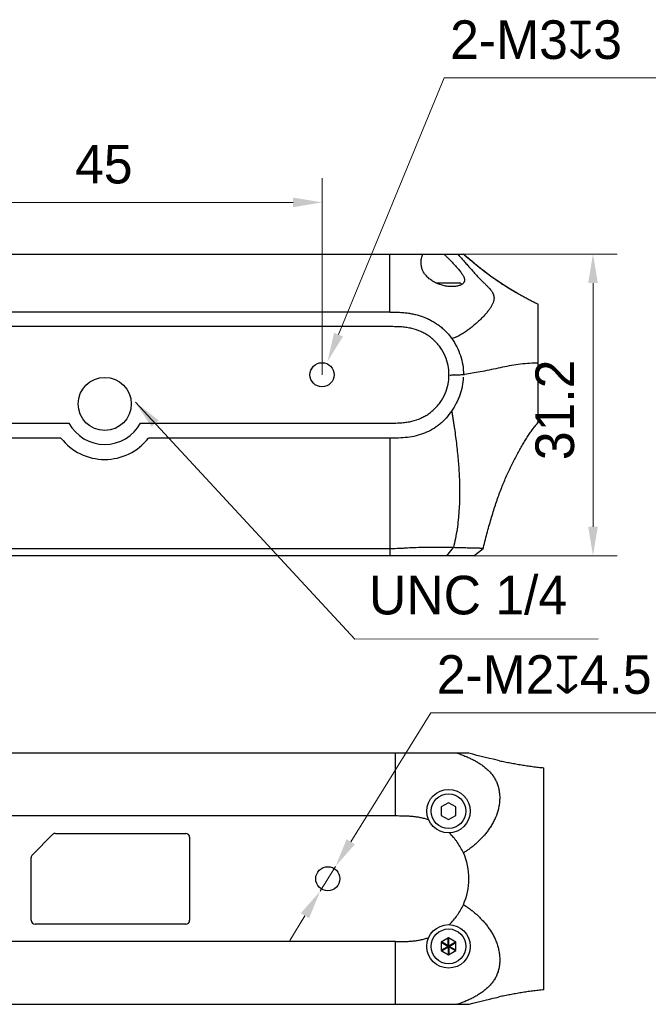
# Model space of a CAD drawing. Header units: millimetres. Extents: x 2329 to 5782, y 1296 to 2780.
# Tile 68 of 123: x 3841 to 3906, y 1852 to 1954. Entities that reach past the tile are written whole.
import ezdxf

# ---------------------------------------------------------------- set-up
doc = ezdxf.new("R2010")
doc.units = ezdxf.units.MM
doc.header["$LTSCALE"] = 0.3
for name, color, linetype in [('00_COMPONENTS', 7, 'Continuous'), ('50_ALL_DETAILS', 7, 'Continuous'), ('51__DRAFT_DIMS', 7, 'Continuous')]:
    doc.layers.add(name, color=color, linetype=linetype)
doc.styles.add('尺寸值样式', font='兰亭黑 GBK.TTF', dxfattribs={"height": 4})
doc.dimstyles.new('1直线标注', dxfattribs={"dimtxt": 4, "dimasz": 3, "dimexe": 2.5, "dimexo": 0, "dimtad": 1, "dimdec": 1, "dimdsep": 46, "dimtxsty": '尺寸值样式', "dimcen": 0, "dimclrd": 8, "dimclre": 8, "dimclrt": 7, "dimadec": 0, "dimazin": 0, "dimtp": 0.001, "dimtm": 0.001, "dimtfac": 1, "dimtdec": 1, "dimtmove": 0, "dimatfit": 0, "dimldrblk": '_FILLED', "dimfxl": 1, "dimtolj": 1, "dimlwd": 15, "dimlwe": 15, "dimarcsym": 0})
doc.dimstyles.new('ZA', dxfattribs={"dimscale": 0, "dimtxt": 3, "dimasz": 3, "dimexe": 2.5, "dimexo": 0, "dimtad": 1, "dimtoh": 1, "dimdec": 3, "dimlfac": 0.666667, "dimdsep": 46, "dimtxsty": '尺寸值样式', "dimblk": '_FILLED', "dimcen": 0, "dimclrd": 8, "dimclre": 8, "dimclrt": 7, "dimadec": 0, "dimazin": 0, "dimtp": 0.001, "dimtm": 0.001, "dimtfac": 1, "dimtdec": 3, "dimtmove": 0, "dimatfit": 0, "dimldrblk": '_FILLED', "dimfxl": 1, "dimtolj": 1, "dimlwd": 15, "dimlwe": 15, "dimarcsym": 0})
doc.dimstyles.new('ZB', dxfattribs={"dimtxt": 3, "dimasz": 3, "dimexe": 2.5, "dimexo": 0, "dimtad": 1, "dimtoh": 1, "dimdec": 3, "dimdsep": 46, "dimtxsty": '尺寸值样式', "dimblk": '_FILLED', "dimcen": 0, "dimclrd": 8, "dimclre": 8, "dimclrt": 7, "dimadec": 0, "dimazin": 0, "dimtp": 0.001, "dimtm": 0.001, "dimtfac": 1, "dimtdec": 3, "dimtofl": 0, "dimtmove": 0, "dimatfit": 0, "dimldrblk": '_FILLED', "dimfxl": 1, "dimtolj": 1, "dimlwd": 15, "dimlwe": 15, "dimarcsym": 0})

# ---------------------------------------------------------------- blocks, each defined once
blk = doc.blocks.new('*D257')
at = {"layer": '51__DRAFT_DIMS', "color": 8, "lineweight": 15}
for p, q in [((3827.52, 1917.01), (3827.52, 1937.36)), ((3872.52, 1917.01), (3872.52, 1937.36)), ((3830.52, 1934.86), (3869.52, 1934.86))]:
    blk.add_line(p, q, dxfattribs=at)
at = {"layer": '51__DRAFT_DIMS', "color": 8}
for points in [[(3830.52, 1935.36), (3830.52, 1934.36), (3827.52, 1934.86)], [(3869.52, 1934.36), (3869.52, 1935.36), (3872.52, 1934.86)]]:
    blk.add_solid(points, dxfattribs=at)
at = {"layer": 'Defpoints', "color": 0}
for p in [(3872.52, 1934.86), (3827.52, 1917.01), (3872.52, 1917.01)]:
    blk.add_point(p, dxfattribs=at)
at = {"layer": '51__DRAFT_DIMS', "color": 7, "insert": (3849.93, 1940.82), "char_height": 4, "attachment_point": 2, "line_spacing_factor": 0.9, "style": '尺寸值样式'}
blk.add_mtext('\\A1;45', dxfattribs=at)
blk = doc.blocks.new('_FILLED')
at = {"color": 0, "linetype": 'ByBlock'}
blk.add_solid([(0, 0), (-1, 0.167), (-1, -0.167)], dxfattribs=at)
blk = doc.blocks.new('*D259')
at = {"layer": '51__DRAFT_DIMS', "color": 8, "lineweight": 15}
for p, q in [((3887.14, 1929.51), (3903.07, 1929.51)), ((3900.57, 1926.51), (3900.57, 1901.27)), ((3888.23, 1898.27), (3903.07, 1898.27))]:
    blk.add_line(p, q, dxfattribs=at)
at = {"layer": '51__DRAFT_DIMS', "color": 8}
for points in [[(3901.07, 1926.51), (3900.07, 1926.51), (3900.57, 1929.51)], [(3900.07, 1901.27), (3901.07, 1901.27), (3900.57, 1898.27)]]:
    blk.add_solid(points, dxfattribs=at)
at = {"layer": 'Defpoints', "color": 0}
for p in [(3887.14, 1929.51), (3888.23, 1898.27), (3900.57, 1898.27)]:
    blk.add_point(p, dxfattribs=at)
at = {"layer": '51__DRAFT_DIMS', "color": 7, "insert": (3894.61, 1913.38), "char_height": 4, "attachment_point": 2, "rotation": 90, "line_spacing_factor": 0.9, "style": '尺寸值样式'}
blk.add_mtext('\\A1;\\A1;{\\C256;31.2}', dxfattribs=at)
blk = doc.blocks.new('*D260')
at = {"layer": '51__DRAFT_DIMS', "color": 8, "lineweight": 15}
for p in [(3874.23, 1921.17), (3908.13, 1947.75)]:
    blk.add_line(p, (3885.16, 1947.75), dxfattribs=at)
at = {"layer": 'Defpoints', "color": 0}
for p in [(3873.09, 1918.4), (3871.95, 1915.62)]:
    blk.add_point(p, dxfattribs=at)
at = {"layer": '51__DRAFT_DIMS', "color": 8, "linetype": 'ByBlock', "lineweight": 15, "xscale": 3, "yscale": 3, "zscale": 3, "rotation": 247.6588604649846}
blk.add_blockref('_FILLED', (3873.09, 1918.4), dxfattribs=at)
at = {"layer": '51__DRAFT_DIMS', "color": 7, "insert": (3885.78, 1953.71), "char_height": 4, "attachment_point": 1, "line_spacing_factor": 0.9, "style": '尺寸值样式'}
blk.add_mtext('\\A1;{2-M3{\\fgdt;x}3}', dxfattribs=at)
blk = doc.blocks.new('*D267')
at = {"layer": '51__DRAFT_DIMS', "color": 8, "lineweight": 15}
for p, q in [((3875.49, 1868.66), (3883.77, 1882.02)), ((3911.67, 1882.02), (3883.77, 1882.02)), ((3872.33, 1863.55), (3873.91, 1866.11)), ((3870.75, 1861), (3869.17, 1858.45))]:
    blk.add_line(p, q, dxfattribs=at)
at = {"layer": 'Defpoints', "color": 0}
for p in [(3873.91, 1866.11), (3872.33, 1863.55)]:
    blk.add_point(p, dxfattribs=at)
at = {"layer": '51__DRAFT_DIMS', "color": 8, "linetype": 'ByBlock', "lineweight": 15, "xscale": 3, "yscale": 3, "zscale": 3}
for p, rotation in [((3873.91, 1866.11), 238.2200662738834), ((3872.33, 1863.55), 58.22006627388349)]:
    blk.add_blockref('_FILLED', p, dxfattribs=dict(at, rotation=rotation))
at = {"layer": '51__DRAFT_DIMS', "color": 7, "lineweight": 50, "insert": (3884.39, 1887.98), "char_height": 4, "attachment_point": 1, "line_spacing_factor": 0.9, "style": '尺寸值样式'}
blk.add_mtext('\\A1;{\\C256;2-M\\A1;2\\fgdt|b0|i0|c134|p2;x\\fFZLanTingHei-R-GBK|b0|i0|c134|p2;4.5}', dxfattribs=at)

msp = doc.modelspace()

# ---------------------------------------------------------------- linework, layer by layer
at = {"layer": '00_COMPONENTS', "color": 7}
for p, q in [((3813.01536, 1929.51493), (3887.13755, 1929.51493)), ((3879.52228, 1923.49466), (3879.52228, 1929.51493)), ((3887.48561, 1929.20988), (3887.13752, 1929.51493)), ((3887.63416, 1929.08167), (3887.48561, 1929.20988)), ((3884.3288, 1926.51493), (3886.82227, 1926.51493)), ((3886.82227, 1926.51493), (3886.97935, 1926.35784)), ((3892.75189, 1925.43094), (3892.60346, 1925.51677)), ((3894.8825, 1924.31619), (3894.8808, 1924.31701)), ((3894.88227, 1912.06745), (3894.88227, 1924.31614)), ((3879.52228, 1923.49454), (3820.52227, 1923.49454)), ((3879.52355, 1921.99538), (3820.5236, 1921.99538)), ((3894.8825, 1918.22251), (3894.85561, 1918.22212)), ((3894.85561, 1918.22209), (3894.88227, 1918.22247)), ((3885.65439, 1917.01383), (3885.6544, 1917.01021)), ((3886.18995, 1916.99329), (3886.1763, 1916.99298)), ((3886.93167, 1917.02735), (3886.91548, 1917.02617)), ((3820.5236, 1912.01211), (3846.32133, 1912.01211)), ((3853.72582, 1912.01211), (3879.52355, 1912.01211)), ((3845.49791, 1910.44842), (3820.52227, 1910.44594)), ((3879.52226, 1910.44594), (3854.54925, 1910.44842)), ((3879.52226, 1910.44594), (3879.52227, 1898.26995)), ((3888.23013, 1898.26994), (3812.69927, 1898.26994)), ((3879.52227, 1898.98725), (3820.52227, 1898.98724)), ((3885.44243, 1898.26994), (3886.1131, 1899.11207)), ((3888.23017, 1898.26994), (3889.20216, 1899.03433)), ((3887.71829, 1877.82756), (3813.61701, 1877.82741)), ((3880.11638, 1871.32795), (3880.11638, 1877.82782)), ((3885.32909, 1877.83042), (3885.32909, 1877.8277)), ((3888.11483, 1877.72201), (3887.71695, 1877.82756)), ((3887.71798, 1877.82756), (3887.71829, 1877.82756)), ((3895.47638, 1853.33576), (3895.47638, 1876.32115)), ((3885.61637, 1872.708), (3884.85637, 1872.26921)), ((3884.85637, 1872.26921), (3884.85637, 1871.39164)), ((3886.37637, 1872.26921), (3885.61637, 1872.708)), ((3886.37637, 1871.39164), (3886.37637, 1872.26921)), ((3880.11638, 1871.32795), (3821.11638, 1871.32795)), ((3884.85637, 1871.39164), (3885.61637, 1870.95285)), ((3885.61637, 1870.95285), (3886.37637, 1871.39164)), ((3842.53354, 1867.31277), (3844.63354, 1869.41277)), ((3844.91638, 1869.52993), (3858.41638, 1869.52993)), ((3858.81638, 1869.12993), (3858.81638, 1860.52993)), ((3842.41638, 1860.52993), (3842.41638, 1867.02993)), ((3858.41638, 1860.12993), (3842.81638, 1860.12993)), ((3885.61637, 1858.708), (3884.85637, 1858.26921)), ((3885.58062, 1857.89235), (3885.58062, 1858.68736)), ((3886.37637, 1858.26921), (3885.61637, 1858.708)), ((3885.65213, 1857.89235), (3885.65213, 1858.68736)), ((3880.11638, 1858.32674), (3821.11638, 1858.32674)), ((3880.11638, 1851.83723), (3880.11638, 1858.32674)), ((3884.85637, 1858.26921), (3884.85637, 1857.39164)), ((3885.54486, 1857.83043), (3884.85637, 1858.22793)), ((3884.85637, 1857.43293), (3885.54486, 1857.83043)), ((3885.58062, 1857.89235), (3884.89213, 1858.28985)), ((3884.89213, 1857.371), (3885.58062, 1857.7685)), ((3885.58062, 1857.7685), (3885.58062, 1856.9735)), ((3885.65213, 1857.89235), (3886.34062, 1858.28985)), ((3886.34062, 1857.371), (3885.65213, 1857.7685)), ((3885.65213, 1857.7685), (3885.65213, 1856.9735)), ((3885.68788, 1857.83043), (3886.37637, 1858.22793)), ((3886.37637, 1857.43293), (3885.68788, 1857.83043)), ((3886.37637, 1857.39164), (3886.37637, 1858.26921)), ((3884.85637, 1857.39164), (3885.61637, 1856.95285)), ((3885.61637, 1856.95285), (3886.37637, 1857.39164)), ((3813.60883, 1851.83734), (3887.7495, 1851.83734)), ((3885.32909, 1851.83042), (3885.32909, 1851.83734)), ((3886.24914, 1851.83042), (3886.24914, 1851.83734))]:
    msp.add_line(p, q, dxfattribs=at)
for points in [[(3887.38151, 1929.30035), (3887.25458, 1929.41155), (3887.13755, 1929.5149)], [(3892.61054, 1925.51261), (3892.22279, 1925.74088), (3891.83662, 1925.97466), (3891.45829, 1926.21059), (3891.08521, 1926.4509), (3890.71749, 1926.69614), (3890.35843, 1926.94425), (3890.004, 1927.19778), (3889.64876, 1927.4602), (3889.2928, 1927.7308), (3888.9379, 1928.00756), (3888.58218, 1928.29173), (3888.22221, 1928.58608), (3887.85784, 1928.89099), (3887.49225, 1929.20406), (3887.38151, 1929.30035)], [(3892.60346, 1925.51677), (3892.54078, 1925.55322), (3892.43388, 1925.61584), (3892.32623, 1925.67937), (3892.21795, 1925.74378), (3892.10882, 1925.8092), (3891.99909, 1925.8755), (3891.88892, 1925.94261), (3891.77798, 1926.01076), (3891.66617, 1926.08005), (3891.55379, 1926.15034), (3891.44096, 1926.22157), (3891.32765, 1926.29382), (3891.21389, 1926.36709), (3891.09991, 1926.44128), (3890.98564, 1926.51645), (3890.87104, 1926.59268), (3890.7563, 1926.66984), (3890.64134, 1926.74803), (3890.52605, 1926.82734), (3890.41062, 1926.90764), (3890.29491, 1926.98906), (3890.17878, 1927.07169), (3890.06243, 1927.15539), (3889.94567, 1927.24031), (3889.82833, 1927.32654), (3889.71063, 1927.41393), (3889.5924, 1927.50257), (3889.47341, 1927.5926), (3889.35386, 1927.68387), (3889.2339, 1927.77625), (3889.11347, 1927.86979), (3888.99253, 1927.96452), (3888.87117, 1928.06036), (3888.74942, 1928.15729), (3888.62718, 1928.25541), (3888.50452, 1928.35465), (3888.38149, 1928.45499), (3888.25798, 1928.55653), (3888.13404, 1928.65922), (3888.00974, 1928.76302), (3887.88495, 1928.86806), (3887.75974, 1928.97429), (3887.63416, 1929.08167)], [(3894.8825, 1924.31619), (3894.86095, 1924.32605), (3894.78319, 1924.36183), (3894.70397, 1924.39882), (3894.62335, 1924.437), (3894.54136, 1924.47635), (3894.45803, 1924.51685), (3894.37344, 1924.55846), (3894.28761, 1924.60117), (3894.20049, 1924.645), (3894.11217, 1924.68991), (3894.02267, 1924.73587), (3893.9319, 1924.78295), (3893.83992, 1924.8311), (3893.7468, 1924.8803), (3893.65241, 1924.93061), (3893.55682, 1924.982), (3893.46009, 1925.03444), (3893.36215, 1925.08797), (3893.26306, 1925.14258), (3893.16291, 1925.1982), (3893.06163, 1925.25489), (3892.95935, 1925.31258), (3892.85614, 1925.37124), (3892.75189, 1925.43094)], [(3889.20216, 1899.03433), (3889.22491, 1899.12781), (3889.27634, 1899.33711), (3889.32803, 1899.54464), (3889.37996, 1899.75035), (3889.43209, 1899.95416), (3889.48447, 1900.15626), (3889.53707, 1900.35661), (3889.58986, 1900.55515), (3889.64289, 1900.75204), (3889.69613, 1900.94724), (3889.74957, 1901.14069), (3889.80323, 1901.33254), (3889.85708, 1901.52267), (3889.91112, 1901.7111), (3889.96547, 1901.89826), (3890.02015, 1902.08421), (3890.07511, 1902.26878), (3890.13036, 1902.45203), (3890.18595, 1902.63402), (3890.2418, 1902.81459), (3890.29782, 1902.99337), (3890.35398, 1903.17032), (3890.41032, 1903.34549), (3890.46685, 1903.51877), (3890.52362, 1903.69032), (3890.58073, 1903.86028), (3890.63818, 1904.02858), (3890.69604, 1904.19537), (3890.75437, 1904.36079), (3890.81317, 1904.52478), (3890.87251, 1904.6875), (3890.93242, 1904.84904), (3890.99288, 1905.00927), (3891.05397, 1905.16845), (3891.11569, 1905.32654), (3891.17777, 1905.48293), (3891.24015, 1905.63746), (3891.30291, 1905.79044), (3891.36608, 1905.94197), (3891.42963, 1906.09205), (3891.49358, 1906.24077), (3891.55799, 1906.38834), (3891.62284, 1906.5348), (3891.68814, 1906.68019), (3891.75394, 1906.82468), (3891.82022, 1906.9683), (3891.88697, 1907.11107), (3891.95424, 1907.25315), (3892.02201, 1907.39455), (3892.09021, 1907.53517), (3892.15883, 1907.67499), (3892.22777, 1907.81385), (3892.29695, 1907.95162), (3892.36636, 1908.08828), (3892.43592, 1908.22372), (3892.50557, 1908.35781), (3892.5753, 1908.49059), (3892.64502, 1908.62185), (3892.71469, 1908.7516), (3892.78447, 1908.88012), (3892.85434, 1909.00736), (3892.92423, 1909.13322), (3892.99424, 1909.25789), (3893.06438, 1909.38137), (3893.13457, 1909.50352), (3893.20481, 1909.62436), (3893.27508, 1909.74382), (3893.34534, 1909.86184), (3893.41558, 1909.97841), (3893.48577, 1910.09349), (3893.55588, 1910.207), (3893.62589, 1910.3189), (3893.69577, 1910.42917), (3893.76548, 1910.53773), (3893.835, 1910.64455), (3893.90429, 1910.74957), (3893.97334, 1910.85276), (3894.04215, 1910.95415), (3894.11071, 1911.05371), (3894.17899, 1911.15139), (3894.247, 1911.24722), (3894.31465, 1911.34104), (3894.38198, 1911.43295), (3894.44925, 1911.52328), (3894.51684, 1911.61249), (3894.58434, 1911.70003), (3894.65081, 1911.78469), (3894.71612, 1911.86634), (3894.78037, 1911.94518), (3894.84305, 1912.02064), (3894.88227, 1912.06711)], [(3890.89398, 1877.05122), (3890.64161, 1877.10648), (3890.24468, 1877.19621), (3889.84011, 1877.29067), (3889.42395, 1877.39065), (3888.99654, 1877.4961), (3888.55931, 1877.60674), (3888.11483, 1877.72201)], [(3887.7492, 1851.83734), (3888.11509, 1851.93435), (3888.5596, 1852.04965), (3888.99686, 1852.16033), (3889.4243, 1852.26582), (3889.8405, 1852.36583), (3890.2451, 1852.46032), (3890.64204, 1852.55008), (3890.85707, 1852.59726)]]:
    msp.add_lwpolyline(points, dxfattribs=at)
for centre, radius in [((3872.52357, 1917.01202), 1.25), ((3850.02357, 1913.99538), 2.75), ((3885.61637, 1871.83042), 2.25), ((3885.61637, 1871.83042), 1.8), ((3873.11638, 1864.82993), 1.25), ((3885.61637, 1857.83043), 2.25), ((3885.61637, 1857.83043), 1.8)]:
    msp.add_circle(centre, radius, dxfattribs=at)
for centre, radius, start, end in [((3911.44673, 1957.95115), 37.51082, 239.6016238, 239.8573936), ((3895.17944, 1896.76112), 21.46344, 90.8644847, 91.1897653), ((3885.56108, 1947.44563), 30.45909, 270.3636819, 270.7680219), ((3885.56131, 1947.42471), 30.43817, 270.3652325, 270.7681144), ((3885.65861, 1940.14705), 23.15985, 270.7687786, 271.2808253), ((3885.75952, 1935.66398), 18.67565, 271.3206659, 271.8951482), ((3885.81605, 1933.8857), 16.89648, 271.9029798, 272.0446424), ((3885.86102, 1932.66132), 15.67127, 272.0400281, 272.5746343), ((3885.91999, 1931.33362), 14.34226, 272.5775705, 272.9542978), ((3885.96498, 1930.46102), 13.4685, 272.9544825, 273.3378099), ((3886.02707, 1929.41344), 12.41908, 273.3332376, 274.1022171), ((3886.107, 1928.30171), 11.30449, 274.1834763, 274.9238336), ((3886.08155, 1928.59572), 11.5996, 274.9244537, 275.3093845), ((3886.03944, 1929.04655), 12.05242, 275.3104166, 275.8368329), ((3850.02357, 1913.99538), 4.2, 208.1776705, 331.8223295), ((3850.02358, 1913.99537), 5.75, 218.0871623, 321.9128377), ((3844.91638, 1869.12993), 0.4, 90, 135), ((3858.41638, 1869.12993), 0.4, 0, 90), ((3842.81638, 1867.02993), 0.4, 135, 180), ((3881.25882, 1864.82928), 6.4728, 359.9598909, 24.4682938), ((3881.25524, 1864.82723), 6.47644, 335.5301856, 359.9780397), ((3842.81638, 1860.52993), 0.4, 180, 270), ((3858.41638, 1860.52993), 0.4, 270, 0), ((3886.80363, 1857.14496), 1.4333, 148.5705726, 151.4294274), ((3886.80363, 1858.51589), 1.4333, 208.5705727, 211.4294274), ((3885.61637, 1856.4595), 1.4333, 88.5705726, 91.4294274), ((3885.61637, 1859.20136), 1.4333, 268.5705726, 271.4294274), ((3884.42911, 1857.14496), 1.4333, 28.5705726, 31.4294274), ((3884.42911, 1858.51589), 1.4333, 328.5705726, 331.4294273)]:
    msp.add_arc(centre, radius, start, end, dxfattribs=at)
for points, knots in [([(3882.77227, 1928.61194), (3882.77227, 1928.76443), (3882.79657, 1928.99561), (3882.8734, 1929.29539), (3882.92785, 1929.44276), (3882.9595, 1929.51493)], [0, 0, 0, 0, 0.493186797, 0.745152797, 1, 1, 1, 1]), ([(3885.11453, 1929.51493), (3885.18387, 1929.45533), (3885.32009, 1929.33414), (3885.58279, 1929.08647), (3885.83237, 1928.83129), (3886.07122, 1928.57385), (3886.24288, 1928.38503), (3886.40842, 1928.20093), (3886.56618, 1928.02229), (3886.71406, 1927.84937), (3886.84934, 1927.6818), (3886.96945, 1927.51952), (3887.0728, 1927.36349), (3887.15746, 1927.21441), (3887.22112, 1927.07263), (3887.2617, 1926.93859), (3887.27227, 1926.85055), (3887.27227, 1926.80893)], [0, 0, 0, 0, 0.078123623, 0.155758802, 0.308462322, 0.382988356, 0.455823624, 0.52650193, 0.594537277, 0.659461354, 0.720899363, 0.778519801, 0.831908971, 0.880723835, 0.924852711, 0.964436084, 1, 1, 1, 1]), ([(3886.55582, 1929.51475), (3886.66236, 1929.39634), (3886.87438, 1929.16131), (3887.18904, 1928.81093), (3887.4954, 1928.46394), (3887.79377, 1928.12242), (3888.03813, 1927.84257), (3888.23163, 1927.62456), (3888.37478, 1927.4661), (3888.51699, 1927.312), (3888.65806, 1927.16246), (3888.7979, 1927.0178), (3888.97955, 1926.83383), (3889.19945, 1926.61598), (3889.45103, 1926.36795), (3889.64665, 1926.16965), (3889.78913, 1926.0166), (3889.91476, 1925.87439), (3890.02714, 1925.73304), (3890.12231, 1925.59036), (3890.20085, 1925.45454), (3890.26212, 1925.3147), (3890.30182, 1925.17138), (3890.32034, 1925.06271), (3890.32722, 1924.95127), (3890.31969, 1924.79484), (3890.28547, 1924.63343), (3890.22935, 1924.46949), (3890.1528, 1924.28912), (3890.025, 1924.05369), (3889.83192, 1923.76562), (3889.60013, 1923.46716), (3889.33474, 1923.16284), (3889.04062, 1922.8568), (3888.72255, 1922.55176), (3888.38433, 1922.24968), (3888.02766, 1921.95344), (3887.65335, 1921.66628), (3887.32806, 1921.43777), (3887.05849, 1921.26378), (3886.85067, 1921.13888), (3886.63712, 1921.02186), (3886.45377, 1920.9334), (3886.30347, 1920.86963), (3886.15057, 1920.81089), (3886.0329, 1920.77414), (3885.95317, 1920.75488)], [0, 0, 0, 0, 0.038970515, 0.077440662, 0.115212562, 0.152214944, 0.188391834, 0.206106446, 0.223529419, 0.240636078, 0.257407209, 0.273823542, 0.289859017, 0.320658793, 0.349552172, 0.376293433, 0.388796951, 0.400705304, 0.42271778, 0.432904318, 0.442637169, 0.461088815, 0.470040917, 0.47896924, 0.488008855, 0.497303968, 0.517214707, 0.52809159, 0.539680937, 0.565110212, 0.593485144, 0.624441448, 0.657503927, 0.692228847, 0.728252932, 0.765296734, 0.803151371, 0.841659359, 0.880690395, 0.900369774, 0.920143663, 0.939998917, 0.959925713, 0.969918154, 0.979932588, 1, 1, 1, 1]), ([(3892.4659, 1925.59702), (3892.33139, 1925.67593), (3892.06849, 1925.83237), (3891.56795, 1926.13881), (3890.98185, 1926.51397), (3890.31646, 1926.96902), (3889.78546, 1927.35593), (3889.36597, 1927.67367), (3888.93933, 1928.00426), (3888.40403, 1928.43298), (3887.76644, 1928.96496), (3887.34613, 1929.33), (3887.13755, 1929.5149)], [0, 0, 0, 0, 0.070619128, 0.13853337, 0.265761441, 0.385695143, 0.503516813, 0.563238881, 0.623995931, 0.747925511, 0.873780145, 1, 1, 1, 1]), ([(3887.27227, 1926.80893), (3887.27227, 1926.774), (3887.26516, 1926.70431), (3887.22983, 1926.6042), (3887.17021, 1926.51182), (3887.08661, 1926.42816), (3886.97953, 1926.35405), (3886.84978, 1926.2897), (3886.69825, 1926.23539), (3886.52614, 1926.19181), (3886.3351, 1926.16012), (3886.12741, 1926.14159), (3885.9059, 1926.13746), (3885.59215, 1926.15273), (3885.19048, 1926.21241), (3884.71905, 1926.34426), (3884.34539, 1926.50053), (3884.068, 1926.64872), (3883.81593, 1926.80466), (3883.53529, 1927.01811), (3883.29695, 1927.26089), (3883.13875, 1927.46333), (3883.00661, 1927.66507), (3882.90427, 1927.87879), (3882.83452, 1928.10002), (3882.78597, 1928.32447), (3882.77227, 1928.49704), (3882.77227, 1928.61194)], [0, 0, 0, 0, 0.017279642, 0.034315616, 0.052041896, 0.071216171, 0.092450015, 0.116187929, 0.142666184, 0.171936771, 0.203906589, 0.238365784, 0.275003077, 0.313420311, 0.393667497, 0.475285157, 0.555005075, 0.593471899, 0.630773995, 0.701561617, 0.767326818, 0.798438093, 0.828542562, 0.886521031, 0.914892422, 0.943157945, 1, 1, 1, 1]), ([(3879.52228, 1923.49454), (3879.67429, 1923.49454), (3879.97833, 1923.49394), (3880.43432, 1923.48458), (3880.88991, 1923.46002), (3881.34399, 1923.41364), (3881.79512, 1923.34323), (3882.24146, 1923.24643), (3882.68075, 1923.12131), (3883.11099, 1922.96783), (3883.52992, 1922.78571), (3883.93533, 1922.5752), (3884.32529, 1922.33716), (3884.69776, 1922.07254), (3884.99124, 1921.82984), (3885.21406, 1921.62249), (3885.42828, 1921.40627), (3885.67981, 1921.12051), (3885.86465, 1920.87856), (3885.95323, 1920.75492)], [0, 0, 0, 0, 0.062457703, 0.124915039, 0.187368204, 0.249862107, 0.312366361, 0.37486834, 0.437386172, 0.499902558, 0.562411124, 0.624920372, 0.687438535, 0.749972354, 0.812489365, 0.843743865, 0.874998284, 0.937511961, 1, 1, 1, 1]), ([(3884.73499, 1919.87275), (3884.65237, 1919.98801), (3884.48185, 1920.20972), (3884.20894, 1920.50869), (3883.90632, 1920.78215), (3883.55416, 1921.04556), (3883.16908, 1921.2831), (3882.60546, 1921.56422), (3881.98701, 1921.77312), (3881.31415, 1921.90449), (3880.76872, 1921.967), (3880.18167, 1921.99271), (3879.74799, 1921.99538), (3879.52355, 1921.99538)], [0, 0, 0, 0, 0.073026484, 0.145999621, 0.223069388, 0.300139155, 0.381614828, 0.463090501, 0.634130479, 0.723599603, 0.813068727, 0.906534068, 1, 1, 1, 1]), ([(3885.95323, 1920.75492), (3886.14549, 1920.48681), (3886.48982, 1919.92028), (3886.8717, 1919.00287), (3887.10641, 1918.03713), (3887.15743, 1917.37573), (3887.15491, 1917.0459)], [0, 0, 0, 0, 0.249980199, 0.500070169, 0.750078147, 1, 1, 1, 1]), ([(3885.65439, 1917.01383), (3885.65464, 1917.0283), (3885.65854, 1917.34862), (3885.59382, 1918.00689), (3885.2905, 1918.97012), (3884.94296, 1919.58261), (3884.73499, 1919.87275)], [0, 0, 0, 0, 0.014633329, 0.323733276, 0.652095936, 1, 1, 1, 1]), ([(3894.73377, 1918.21993), (3894.64963, 1918.21818), (3893.93765, 1918.19897), (3892.5862, 1918.07878), (3890.74496, 1917.69341), (3888.96551, 1917.3081), (3887.80586, 1917.11188), (3887.26512, 1917.05662)], [0, 0, 0, 0, 0.033514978, 0.28337782, 0.533240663, 0.783103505, 1, 1, 1, 1]), ([(3884.73499, 1914.13474), (3884.94381, 1914.42658), (3885.29179, 1915.04312), (3885.59521, 1916.01181), (3885.65913, 1916.67367), (3885.65467, 1916.99567), (3885.6544, 1917.01021)], [0, 0, 0, 0, 0.347902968, 0.676264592, 0.985363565, 1, 1, 1, 1]), ([(3887.14556, 1916.74715), (3887.12858, 1916.43572), (3887.05171, 1915.81424), (3886.84863, 1915.05831), (3886.62228, 1914.47601), (3886.35312, 1913.91234), (3886.10803, 1913.51163), (3885.93052, 1913.25503)], [0, 0, 0, 0, 0.249886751, 0.499904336, 0.62495291, 0.750014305, 1, 1, 1, 1]), ([(3879.52355, 1912.01211), (3879.74799, 1912.01245), (3880.18167, 1912.01463), (3880.76872, 1912.04053), (3881.31415, 1912.10299), (3881.98701, 1912.23437), (3882.60546, 1912.44327), (3883.16908, 1912.7244), (3883.55416, 1912.96193), (3883.90631, 1913.22535), (3884.20896, 1913.49879), (3884.48179, 1913.79782), (3884.65251, 1914.01938), (3884.73499, 1914.13474)], [0, 0, 0, 0, 0.093465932, 0.186931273, 0.276400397, 0.365869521, 0.536909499, 0.618385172, 0.699860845, 0.776930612, 0.854000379, 0.926973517, 1, 1, 1, 1]), ([(3885.93052, 1913.25503), (3885.7564, 1913.00365), (3885.47759, 1912.63752), (3885.0555, 1912.19382), (3884.59865, 1911.7859), (3883.96826, 1911.34664), (3883.13932, 1910.94517), (3882.26132, 1910.66885), (3881.35539, 1910.51153), (3880.43939, 1910.44888), (3879.8279, 1910.44528), (3879.52226, 1910.44528)], [0, 0, 0, 0, 0.124992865, 0.187516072, 0.250074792, 0.375104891, 0.500127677, 0.625134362, 0.750097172, 0.875067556, 1, 1, 1, 1]), ([(3885.93045, 1913.25507), (3885.96594, 1913.10458), (3886.01608, 1912.80114), (3886.08408, 1912.34808), (3886.15233, 1911.8995), (3886.24229, 1911.30918), (3886.34829, 1910.58107), (3886.45462, 1909.71949), (3886.54943, 1908.87686), (3886.65256, 1907.7785), (3886.74126, 1906.39655), (3886.76937, 1904.9921), (3886.7467, 1903.82755), (3886.6994, 1902.91377), (3886.62403, 1901.9764), (3886.50373, 1901.02368), (3886.33704, 1900.06496), (3886.1936, 1899.42868), (3886.11259, 1899.1121)], [0, 0, 0, 0, 0.032562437, 0.064687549, 0.096511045, 0.128109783, 0.190445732, 0.251452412, 0.310924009, 0.369012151, 0.483767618, 0.602472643, 0.664716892, 0.729028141, 0.795139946, 0.862716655, 0.931181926, 1, 1, 1, 1]), ([(3886.11309, 1899.11207), (3885.89182, 1899.11622), (3885.4222, 1899.12894), (3884.67161, 1899.14397), (3883.84381, 1899.14721), (3882.95623, 1899.13501), (3882.04363, 1899.1031), (3881.2869, 1899.06193), (3880.70473, 1899.02877), (3880.17118, 1898.99981), (3879.77994, 1898.98725), (3879.52227, 1898.98725)], [0, 0, 0, 0, 0.100681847, 0.213715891, 0.34152177, 0.477254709, 0.617507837, 0.75690613, 0.822013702, 0.882776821, 1, 1, 1, 1]), ([(3889.20203, 1899.03422), (3889.20181, 1899.03406), (3889.2006, 1899.03449), (3889.19831, 1899.03414), (3889.1942, 1899.03445), (3889.18563, 1899.03448), (3889.1708, 1899.03488), (3889.14821, 1899.03529), (3889.11915, 1899.0359), (3889.08367, 1899.03663), (3889.04177, 1899.0375), (3888.97314, 1899.03896), (3888.87151, 1899.04118), (3888.73085, 1899.04436), (3888.56587, 1899.04822), (3888.37767, 1899.05277), (3888.16737, 1899.058), (3887.84399, 1899.06632), (3887.38574, 1899.07899), (3886.77582, 1899.0992), (3886.34167, 1899.10944), (3886.11259, 1899.1121)], [0, 0, 0, 0, 0.00026202, 0.001046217, 0.002352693, 0.004181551, 0.009406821, 0.016722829, 0.026127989, 0.037615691, 0.051178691, 0.066809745, 0.104247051, 0.149858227, 0.203390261, 0.264442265, 0.332609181, 0.407597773, 0.578464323, 0.777609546, 1, 1, 1, 1]), ([(3886.52177, 1877.82736), (3886.6017, 1877.80245), (3886.75782, 1877.75012), (3886.98622, 1877.66547), (3887.20739, 1877.57969), (3887.4226, 1877.49219), (3887.63226, 1877.40224), (3887.90299, 1877.27911), (3888.23017, 1877.11661), (3888.60753, 1876.90574), (3888.96743, 1876.67769), (3889.30892, 1876.42977), (3889.62966, 1876.15866), (3889.92612, 1875.86106), (3890.19379, 1875.53395), (3890.38725, 1875.23611), (3890.52206, 1874.98297), (3890.61296, 1874.78465), (3890.6925, 1874.5791), (3890.76032, 1874.36696), (3890.81594, 1874.14891), (3890.87351, 1873.85013), (3890.91395, 1873.46655), (3890.91379, 1872.99945), (3890.86792, 1872.53005), (3890.74982, 1871.91013), (3890.55253, 1871.30885), (3890.31855, 1870.81218), (3890.17042, 1870.53965), (3890.01449, 1870.27688), (3889.80549, 1869.96354), (3889.53785, 1869.60915), (3889.2604, 1869.27699), (3888.97636, 1868.96701), (3888.68835, 1868.67741), (3888.39541, 1868.40778), (3888.09547, 1868.15744), (3887.78733, 1867.92572), (3887.4724, 1867.71023), (3887.25806, 1867.5755), (3887.15032, 1867.51026)], [0, 0, 0, 0, 0.017957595, 0.035310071, 0.052246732, 0.068843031, 0.085140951, 0.101182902, 0.132636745, 0.163471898, 0.193870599, 0.223979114, 0.253925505, 0.283862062, 0.313960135, 0.344433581, 0.359866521, 0.375450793, 0.39120116, 0.407117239, 0.423197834, 0.439440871, 0.472356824, 0.505752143, 0.539474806, 0.573368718, 0.640985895, 0.674458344, 0.691045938, 0.707506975, 0.73998971, 0.771776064, 0.802727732, 0.832792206, 0.861936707, 0.890313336, 0.91816686, 0.945705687, 0.972982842, 1, 1, 1, 1]), ([(3890.89398, 1877.05123), (3891.08113, 1877.01086), (3891.45613, 1876.9325), (3892.02082, 1876.82271), (3892.58853, 1876.72057), (3893.15967, 1876.62482), (3893.73442, 1876.53543), (3894.31247, 1876.45318), (3894.89328, 1876.37973), (3895.28189, 1876.33863), (3895.47661, 1876.32115)], [0, 0, 0, 0, 0.123708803, 0.247536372, 0.37169978, 0.49641567, 0.621727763, 0.747536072, 0.873674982, 1, 1, 1, 1]), ([(3883.55679, 1870.92454), (3883.41971, 1870.97219), (3883.14209, 1871.05754), (3882.71801, 1871.15621), (3882.2887, 1871.228), (3881.85619, 1871.27704), (3881.42191, 1871.30714), (3880.84185, 1871.32756), (3880.40655, 1871.32795), (3880.11638, 1871.32795)], [0, 0, 0, 0, 0.125062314, 0.250019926, 0.374931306, 0.499926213, 0.624957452, 0.749961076, 1, 1, 1, 1]), ([(3887.15029, 1867.51024), (3887.06275, 1867.70283), (3886.8691, 1868.08013), (3886.58508, 1868.52768), (3886.3348, 1868.86976), (3886.06967, 1869.20017), (3885.85376, 1869.43393), (3885.7026, 1869.58208)], [0, 0, 0, 0, 0.249779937, 0.499906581, 0.62502216, 0.750091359, 1, 1, 1, 1]), ([(3885.70864, 1860.07853), (3885.85914, 1860.22643), (3886.14565, 1860.53736), (3886.53051, 1861.04096), (3886.87014, 1861.57614), (3887.06266, 1861.9525), (3887.14998, 1862.14459)], [0, 0, 0, 0, 0.250002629, 0.500006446, 0.750003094, 1, 1, 1, 1]), ([(3887.14993, 1862.14462), (3887.25747, 1862.07928), (3887.472, 1861.94541), (3887.7343, 1861.76757), (3887.9398, 1861.61606), (3888.14357, 1861.45734), (3888.39364, 1861.2472), (3888.687, 1860.97832), (3888.97525, 1860.68961), (3889.25858, 1860.37948), (3889.53671, 1860.04809), (3889.8047, 1859.69395), (3890.01367, 1859.38067), (3890.17014, 1859.11827), (3890.28161, 1858.91488), (3890.38597, 1858.70602), (3890.48253, 1858.49201), (3890.57039, 1858.27311), (3890.64884, 1858.04978), (3890.71792, 1857.82277), (3890.7972, 1857.51632), (3890.85687, 1857.2053), (3890.8959, 1856.89209), (3890.91431, 1856.65726), (3890.92129, 1856.42305), (3890.91607, 1856.19034), (3890.89837, 1855.9601), (3890.85822, 1855.65955), (3890.77739, 1855.29502), (3890.63058, 1854.87978), (3890.43725, 1854.49435), (3890.2037, 1854.14039), (3889.93607, 1853.81692), (3889.63998, 1853.52141), (3889.32026, 1853.25054), (3888.98042, 1853.00106), (3888.62222, 1852.77065), (3888.24644, 1852.55727), (3887.85309, 1852.35852), (3887.51215, 1852.20463), (3887.22923, 1852.08727), (3887.00865, 1852.00108), (3886.78093, 1851.91718), (3886.62607, 1851.86366), (3886.54728, 1851.83755)], [0, 0, 0, 0, 0.027041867, 0.05433311, 0.068078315, 0.081901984, 0.109833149, 0.13824653, 0.16739478, 0.197476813, 0.228493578, 0.260335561, 0.292870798, 0.309360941, 0.325977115, 0.342702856, 0.359522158, 0.376418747, 0.393377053, 0.410376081, 0.42739347, 0.461388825, 0.47833143, 0.495205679, 0.51198988, 0.52866357, 0.545203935, 0.561588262, 0.593799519, 0.625243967, 0.655995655, 0.686231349, 0.716182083, 0.746061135, 0.776013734, 0.806149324, 0.836595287, 0.867489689, 0.89897295, 0.931272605, 0.947849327, 0.964793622, 0.98216126, 1, 1, 1, 1]), ([(3880.11638, 1858.32674), (3880.40627, 1858.32674), (3880.84115, 1858.32712), (3881.42064, 1858.34748), (3881.85451, 1858.3775), (3882.28661, 1858.4264), (3882.71553, 1858.49799), (3883.13924, 1858.59638), (3883.41663, 1858.68151), (3883.55361, 1858.72904)], [0, 0, 0, 0, 0.250039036, 0.375042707, 0.500073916, 0.625069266, 0.749980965, 0.874937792, 1, 1, 1, 1]), ([(3895.47661, 1853.33576), (3895.28029, 1853.31809), (3894.88851, 1853.27654), (3894.30295, 1853.20231), (3893.72022, 1853.11918), (3893.14085, 1853.02882), (3892.56514, 1852.93201), (3891.99292, 1852.82865), (3891.42372, 1852.71748), (3891.04572, 1852.63816), (3890.85707, 1852.59727)], [0, 0, 0, 0, 0.126335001, 0.252481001, 0.378290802, 0.503597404, 0.628300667, 0.752455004, 0.876281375, 1, 1, 1, 1])]:
    msp.add_open_spline(points, degree=3, knots=knots, dxfattribs=at)

# ---------------------------------------------------------------- texts
at = {"layer": '50_ALL_DETAILS', "color": 7, "style": '尺寸值样式'}
msp.add_text('UNC 1/4', height=4, dxfattribs=at).set_placement((3877.38151, 1892.20074))

# ---------------------------------------------------------------- dimensions: what is measured, and where the dimension line sits
at = {"layer": '51__DRAFT_DIMS', "color": 7}
dim = msp.add_diameter_dim_2p(p1=(3871.95339, 1915.62462), p2=(3873.09376, 1918.39943), text='{2-M<>{\\fgdt;x}3}', dimstyle='ZB', override={"dimpost": '<>', "dimtxsty": '尺寸值样式'}, dxfattribs=at)
dim.commit()
dim.dimension.update_dxf_attribs({"geometry": '*D260', "text_midpoint": (3896.95682, 1947.74788), "dimtype": 163})
dim = msp.add_linear_dim(base=(3872.52357, 1934.86066), p1=(3827.52357, 1917.01202), p2=(3872.52357, 1917.01202), dimstyle='1直线标注', override={"dimtxsty": '尺寸值样式'}, dxfattribs=at)
dim.commit()
dim.dimension.update_dxf_attribs({"geometry": '*D257', "text_midpoint": (3849.93275, 1934.86066), "dimtype": 160})
dim = msp.add_linear_dim(base=(3900.56961, 1898.26994), p1=(3887.13752, 1929.51493), p2=(3888.23013, 1898.26994), angle=270.0000001, text='\\A1;{\\C256;31.2}', dimstyle='1直线标注', override={"dimtxsty": '尺寸值样式'}, dxfattribs=at)
dim.commit()
dim.dimension.update_dxf_attribs({"geometry": '*D259', "text_midpoint": (3900.56961, 1913.38139), "dimtype": 160})
at = {"layer": '51__DRAFT_DIMS', "color": 7, "lineweight": 50}
dim = msp.add_diameter_dim_2p(p1=(3872.32639, 1863.55482), p2=(3873.90637, 1866.10505), text='{\\C256;2-M\\A1;<>\\fgdt|b0|i0|c134|p2;x\\fFZLanTingHei-R-GBK|b0|i0|c134|p2;4.5}', dimstyle='ZA', override={"dimscale": 1, "dimpost": '<>', "dimtxsty": '尺寸值样式'}, dxfattribs=at)
dim.commit()
dim.dimension.update_dxf_attribs({"geometry": '*D267', "text_midpoint": (3898.02808, 1882.01878), "dimtype": 163})

# ---------------------------------------------------------------- leaders
at = {"layer": '50_ALL_DETAILS', "color": 7}
msp.add_leader([(3853.194, 1914.1658), (3875.91657, 1889.64153), (3901.11918, 1889.66047)], dimstyle='ZB', dxfattribs=at)

doc.saveas('drawing.dxf')
